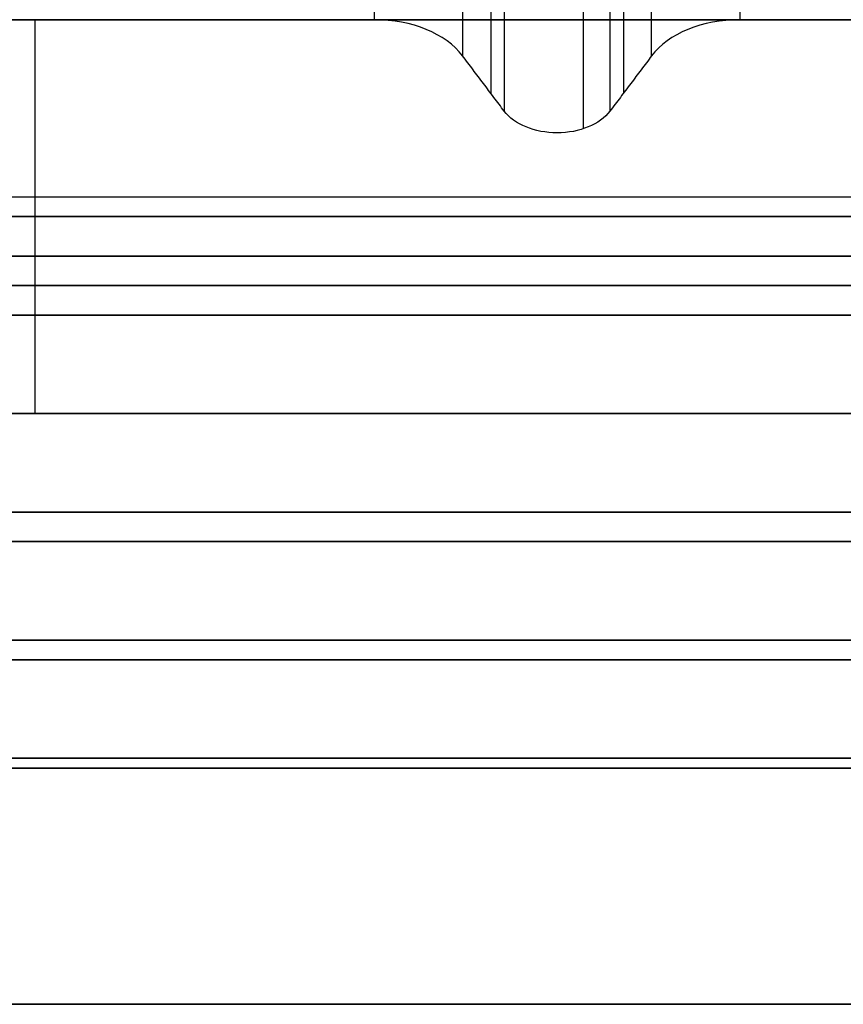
# Model space of a CAD drawing. Header units: millimetres. Extents: x -41.5 to 3, y 0 to 43.
# Tile 7 of 16: x -28 to -23.8, y 28 to 33. Entities that reach past the tile are written whole.
import ezdxf

# ---------------------------------------------------------------- set-up
doc = ezdxf.new("R2010")
doc.units = ezdxf.units.MM
doc.layers.add('METAL', color=7, linetype='Continuous')
doc.layers.add('METAL EXT', color=7, linetype='Continuous', true_color=0x292929)

msp = doc.modelspace()

# ---------------------------------------------------------------- linework, layer by layer
at = {"layer": 'METAL'}
for p, q in [((-25.1158, 32.4463, 10.2445), (-25.1158, 41.2965, 18.108)), ((-25.5868, 41.1485, 17.614), (-25.5868, 32.6263, 10.0418)), ((-24.9132, 41.1485, 17.614), (-24.9132, 32.6263, 10.0418)), ((0.9091, 33, 68.775), (-39.4091, 33, 68.775)), ((-27.9, 31, 34), (-27.9, 33, 34)), ((-29.491, 32, 5.5909), (-9.009, 32, 5.5909)), ((-9.009, 32, 130.4591), (-29.491, 32, 130.4591)), ((-31.3047, 31.65, 129.7568), (-7.1953, 31.65, 129.7568)), ((-31.3047, 31.65, 129.5068), (-7.1953, 31.65, 129.5068)), ((-8.2946, 31.65, 6.2932), (-30.2054, 31.65, 6.2932)), ((-8.2946, 31.65, 6.5432), (-30.2054, 31.65, 6.5432)), ((0.9091, 31, 68.775), (-39.4091, 31, 68.775)), ((-29.491, 30.35, 5.3909), (-9.009, 30.35, 5.3909)), ((-9.009, 30.35, 130.6591), (-29.491, 30.35, 130.6591)), ((-31.3047, 29.85, 129.5545), (-7.1953, 29.85, 129.5545)), ((-31.3047, 29.85, 129.4432), (-7.1953, 29.85, 129.4432)), ((-8.2946, 29.85, 6.4955), (-30.2054, 29.85, 6.4955)), ((-8.2946, 29.85, 6.6068), (-30.2054, 29.85, 6.6068)), ((-7.6133, 29.75, 127.6318), (-30.8867, 29.75, 127.6318)), ((-29.5089, 29.75, 8.4182), (-8.9911, 29.75, 8.4182)), ((-7.1953, 29.25, 128.7318), (-31.3047, 29.25, 128.7318)), ((-30.2054, 29.25, 7.3182), (-8.2946, 29.25, 7.3182))]:
    msp.add_line(p, q, dxfattribs=at)
at = {"layer": 'METAL', "extrusion": (0, -1, 0)}
for centre in [(-19.25, 34, -33), (-19.25, 34, -31)]:
    msp.add_arc(centre, 8.65, 90, 270, dxfattribs=at)
at = {"layer": 'METAL', "extrusion": (2.46077e-12, 0.747544, 0.664212)}
msp.add_arc((26.1771, -14.2266, 31.0596), 0.5, 206.5651, 270, dxfattribs=at)
at = {"layer": 'METAL', "extrusion": (-2.47115e-12, 0.747544, 0.664212)}
msp.add_arc((24.3229, -14.2266, 31.0596), 0.5, 270, 333.4349, dxfattribs=at)
at = {"layer": 'METAL', "extrusion": (-2.19857e-15, -0.747544, -0.664212)}
msp.add_arc((-25.25, -14.1614, -31.0596), 0.3, 26.5651, 153.4349, dxfattribs=at)
at = {"layer": 'METAL', "extrusion": (0, 1, 0)}
msp.add_arc((19.25, 34, 32), 8.65, 270, 90, dxfattribs=at)
at = {"layer": 'METAL'}
for points in [[(-26.1771, 33, 9.6213), (-26.1771, 41.1642, 16.8754)], [(-24.3229, 41.1642, 16.8754), (-24.3229, 33, 9.6213)], [(-25.5183, 41.1485, 17.7971), (-25.5183, 32.5354, 10.1442)], [(-24.9817, 41.1485, 17.7971), (-24.9817, 32.5354, 10.1442)], [(-25.7298, 40.9806, 17.082), (-25.7298, 32.8164, 9.8279)], [(-24.7702, 32.8164, 9.8279), (-24.7702, 40.9806, 17.082)], [(-9.009, 33, 5.5909), (-29.491, 33, 5.5909)], [(-29.491, 33, 130.4591), (-9.009, 33, 130.4591)], [(-26.1771, 33, 9.6213), (-29.25, 33, 9.6213)], [(-14.1771, 33, 9.6213), (-24.3229, 33, 9.6213)], [(-25.5183, 32.5354, 10.1442), (-25.7298, 32.8164, 9.8279)], [(-24.7702, 32.8164, 9.8279), (-24.9817, 32.5354, 10.1442)], [(-7.1953, 31.8, 129.6318), (-31.3047, 31.8, 129.6318)], [(-30.2054, 31.8, 6.4182), (-8.2946, 31.8, 6.4182)], [(-7.1953, 31.5, 129.8818), (-31.3047, 31.5, 129.8818)], [(-31.3047, 31.5, 129.3818), (-7.1953, 31.5, 129.3818)], [(-7.6133, 31.5, 127.6318), (-30.8867, 31.5, 127.6318)], [(-30.2054, 31.5, 6.1682), (-8.2946, 31.5, 6.1682)], [(-8.2946, 31.5, 6.6682), (-30.2054, 31.5, 6.6682)], [(-29.5089, 31.5, 8.4182), (-8.9911, 31.5, 8.4182)], [(-9.009, 31.5, 5.3909), (-29.491, 31.5, 5.3909)], [(-29.491, 31.5, 130.6591), (-9.009, 31.5, 130.6591)], [(-29.491, 31, 130.4591), (-9.009, 31, 130.4591)], [(-9.009, 31, 5.5909), (-29.491, 31, 5.5909)], [(-31.3047, 30.5, 129.5545), (-7.1953, 30.5, 129.5545)], [(-7.1953, 30.5, 128.6818), (-31.3047, 30.5, 128.6818)], [(-7.1953, 30.5, 128.6818), (-31.3047, 30.5, 128.6818)], [(-31.3047, 30.5, 129.4318), (-7.1953, 30.5, 129.4318)], [(-7.1953, 30.5, 128.6818), (-31.3047, 30.5, 128.6818)], [(-8.2946, 30.5, 6.4955), (-30.2054, 30.5, 6.4955)], [(-30.2054, 30.5, 7.3682), (-8.2946, 30.5, 7.3682)], [(-30.2054, 30.5, 7.3682), (-8.2946, 30.5, 7.3682)], [(-8.2946, 30.5, 6.6182), (-30.2054, 30.5, 6.6182)], [(-30.2054, 30.5, 7.3682), (-8.2946, 30.5, 7.3682)], [(-31.3047, 29.2, 129.5045), (-7.1953, 29.2, 129.5045)], [(-7.1953, 29.2, 129.5045), (-31.3047, 29.2, 129.5045)], [(-7.1953, 29.2, 129.5045), (-31.3047, 29.2, 129.5045)], [(-8.2946, 29.2, 6.5455), (-30.2054, 29.2, 6.5455)], [(-30.2054, 29.2, 6.5455), (-8.2946, 29.2, 6.5455)], [(-30.2054, 29.2, 6.5455), (-8.2946, 29.2, 6.5455)], [(-29.491, 29.2, 5.3409), (-9.009, 29.2, 5.3409)], [(-9.009, 29.2, 130.7091), (-29.491, 29.2, 130.7091)], [(-29.491, 29.2, 130.7091), (-9.009, 29.2, 130.7091)], [(-9.009, 29.2, 5.3409), (-29.491, 29.2, 5.3409)], [(-31.3047, 28, 128.7318), (-7.1953, 28, 128.7318)], [(-7.6133, 28, 127.6318), (-30.8867, 28, 127.6318)], [(-8.2946, 28, 7.3182), (-30.2054, 28, 7.3182)], [(-29.5089, 28, 8.4182), (-8.9911, 28, 8.4182)]]:
    msp.add_open_spline(points, degree=1, dxfattribs=at)
at = {"layer": 'METAL EXT'}
msp.add_line((-29.4404, 32.1, 130.8097), (-9.0596, 32.1, 130.8097), dxfattribs=at)
for points in [[(-7.1953, 30.5, 128.6818), (-31.3047, 30.5, 128.6818)], [(-30.2054, 30.5, 7.3682), (-8.2946, 30.5, 7.3682)], [(-29.491, 29.2, 5.3409), (-9.009, 29.2, 5.3409)], [(-9.009, 29.2, 130.7091), (-29.491, 29.2, 130.7091)]]:
    msp.add_open_spline(points, degree=1, dxfattribs=at)

doc.saveas('drawing.dxf')
